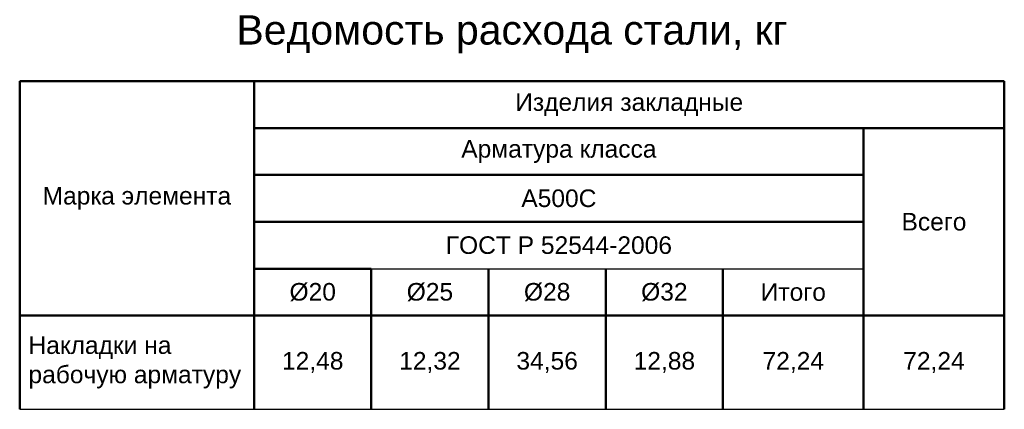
# Model space of a CAD drawing. Header units: millimetres. Extents: x 29367 to 32309, y 29628 to 31498.
# Tile 2 of 2: x 32141 to 32309, y 31070 to 31136. Entities that reach past the tile are written whole.
import ezdxf

# ---------------------------------------------------------------- set-up
doc = ezdxf.new("R2010")
doc.units = ezdxf.units.MM
doc.layers.add('ГТО_Таблицы', color=7, linetype='Continuous', lineweight=50)
doc.styles.add('аrial', font='arial.ttf')
doc.styles.add('КИА', font='arial.ttf')

# ---------------------------------------------------------------- blocks, each defined once
blk = doc.blocks.new('*T20')
at = {"layer": 'ГТО_Таблицы', "color": 0, "linetype": 'ByBlock', "lineweight": 50, "transparency": 16777216}
for p, q in [((0, -16), (168, -16)), ((0, -16), (0, -56)), ((40, -16), (40, -56)), ((168, -16), (168, -56)), ((40, -24), (168, -24)), ((144, -24), (144, -56)), ((40, -32), (144, -32)), ((40, -40), (144, -40)), ((40, -48), (60, -48)), ((60, -48), (60, -56)), ((80, -48), (80, -56)), ((100, -48), (100, -56)), ((120, -48), (120, -56)), ((0, -56), (168, -56)), ((0, -56), (0, -72)), ((40, -56), (40, -72)), ((60, -56), (60, -72)), ((80, -56), (80, -72)), ((100, -56), (100, -72)), ((120, -56), (120, -72)), ((144, -56), (144, -72)), ((168, -56), (168, -72))]:
    blk.add_line(p, q, dxfattribs=at)
at = {"layer": 'ГТО_Таблицы', "color": 0, "linetype": 'ByBlock', "lineweight": -2, "transparency": 16777216}
for p, q in [((60, -48), (144, -48)), ((0, -72), (168, -72))]:
    blk.add_line(p, q, dxfattribs=at)
at = {"layer": 'ГТО_Таблицы', "color": 0, "transparency": 16777216}
for s, insert, char_height, width, attachment_point, style in [('{\\fArial|b0|i0|c204|p39;\\C256;Ведомость расхода стали, кг}', (84, -8), 5, 165, 5, 'КИА'), ('Изделия закладные', (104, -20), 3, 125, 5, 'КИА'), ('Арматура класса', (92, -28), 3, 101, 5, 'КИА'), ('Марка элемента', (20, -36), 3, 37, 5, 'КИА'), ('А500С', (92, -36), 3, 101, 5, 'КИА'), ('Всего', (156, -40), 3, 21, 5, 'КИА'), ('ГОСТ Р 52544-2006', (92, -44), 3, 101, 5, 'КИА'), ('%%C20', (50, -52), 3, 17, 5, 'КИА'), ('%%C25', (70, -52), 3, 17, 5, 'КИА'), ('%%C28', (90, -52), 3, 17, 5, 'КИА'), ('%%C32', (110, -52), 3, 17, 5, 'КИА'), ('Итого', (132, -52), 3, 21, 5, 'КИА'), ('Накладки на рабочую арматуру', (1.5, -64), 3, 37, 4, 'КИА'), ('12,48', (50, -64), 3, 17, 5, 'КИА'), ('12,32', (70, -64), 3, 17, 5, 'КИА'), ('34,56', (90, -64), 3, 17, 5, 'КИА'), ('12,88', (110, -64), 3, 17, 5, 'КИА'), ('72,24', (132, -64), 3, 21, 5, 'аrial'), ('72,24', (156, -64), 3, 21, 5, 'КИА')]:
    blk.add_mtext(s, dxfattribs=dict(at, insert=insert, char_height=char_height, width=width, attachment_point=attachment_point, style=style))

msp = doc.modelspace()

# ---------------------------------------------------------------- block references
msp.add_blockref('*T20', (32140.81, 31141.56))

doc.saveas('drawing.dxf')
